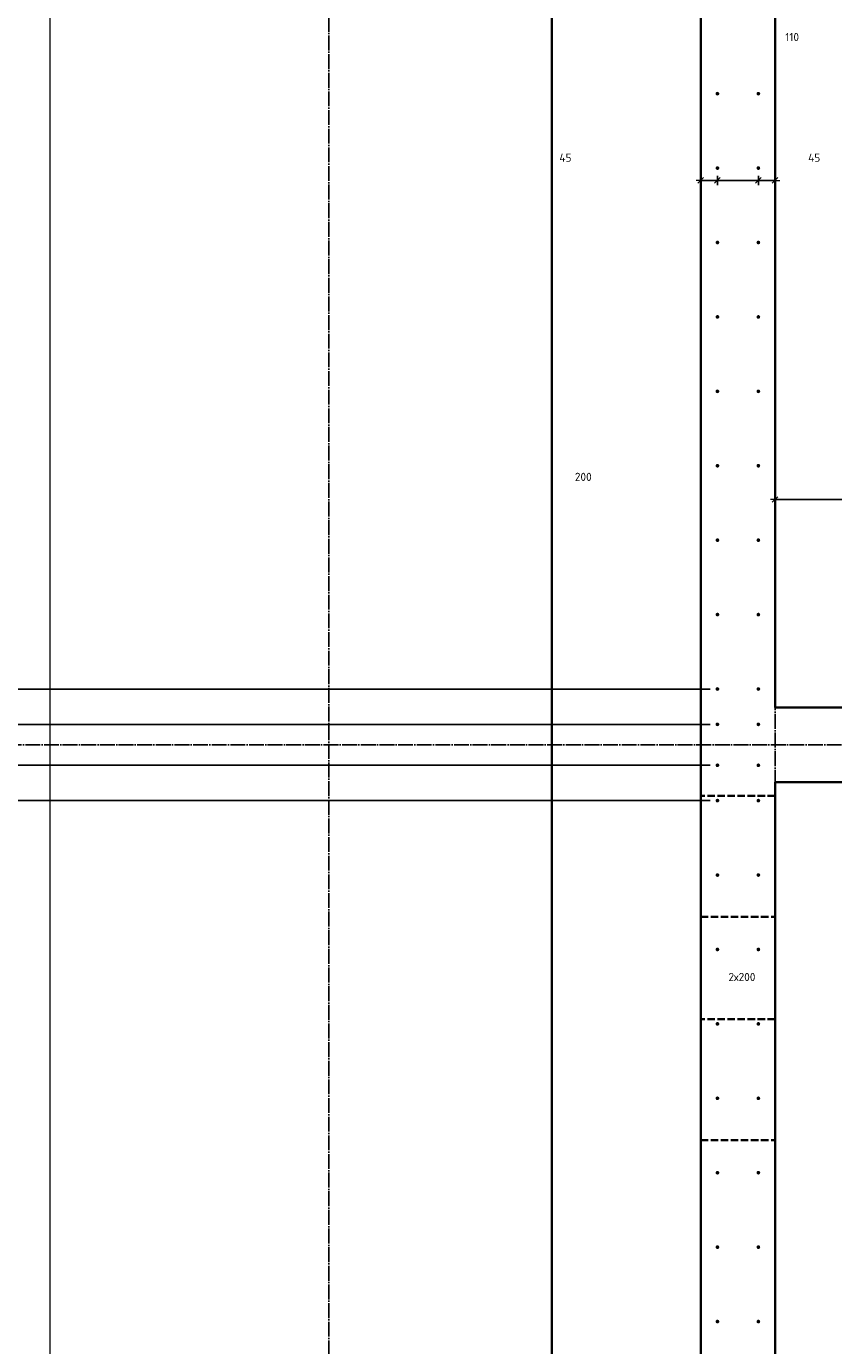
# Model space of a CAD drawing. Header units: millimetres. Extents: x -3170 to 89801, y -74170 to 82422.
# Tile 39 of 105: x 59187 to 61357, y 25645 to 29191. Entities that reach past the tile are written whole.
import ezdxf

# ---------------------------------------------------------------- set-up
doc = ezdxf.new("R2010")
doc.units = ezdxf.units.MM
doc.header["$PDMODE"] = 65
for name, pattern in [('______11', [50, 40, -5, 0, -5]), ('______2', [27, 20, -7]), ('______3', [50, 40, -10]), ('______5', [110, 80, -10, 10, -10])]:
    doc.linetypes.add(name, pattern=pattern)
for name, color, linetype, lineweight in [('Standard', 7, 'Continuous', 25), ('Арм.стержн. Выпуски', 180, 'Continuous', 35), ('Балка_ общее', 7, '______3', 13), ('Размерная линия_ общее', 7, 'Continuous', 13)]:
    doc.layers.add(name, color=color, linetype=linetype, lineweight=lineweight)
doc.layers.add('Осевая линия_ общее', color=7, linetype='______5', lineweight=13, true_color=0xa0a0a0)
doc.styles.add('ISOCPEUR', font='ISOCPEUR')
doc.dimstyles.new('DIMSTYLE_3', dxfattribs={"dimtxt": 22, "dimasz": 25, "dimexe": 0, "dimexo": 0, "dimgap": 11, "dimtad": 2, "dimdec": 0, "dimrnd": 5, "dimzin": 12, "dimdsep": 46, "dimtxsty": 'ISOCPEUR', "dimblk1": 'ALL_ML_STRICH', "dimblk2": 'ALL_ML_STRICH', "dimsah": 1, "dimcen": 0, "dimclrd": 7, "dimclre": 256, "dimclrt": 7, "dimadec": 0, "dimazin": 0, "dimtfac": 1, "dimtdec": 0, "dimtix": 1, "dimtmove": 2, "dimatfit": 3, "dimfxl": 0, "dimtzin": 0, "dimlwd": 0, "dimlwe": -3, "dimarcsym": 0})
doc.dimstyles.new('DIMSTYLE_7', dxfattribs={"dimtxt": 22, "dimasz": 25, "dimexe": 0, "dimexo": 0, "dimgap": 11, "dimtad": 0, "dimdec": 0, "dimrnd": 5, "dimzin": 12, "dimdsep": 46, "dimtxsty": 'ISOCPEUR', "dimblk1": 'ALL_ML_STRICH', "dimblk2": 'ALL_ML_STRICH', "dimsah": 1, "dimcen": 0, "dimclrd": 7, "dimclre": 256, "dimclrt": 7, "dimadec": 0, "dimazin": 0, "dimtfac": 1, "dimtdec": 0, "dimtix": 1, "dimtmove": 2, "dimatfit": 3, "dimfxl": 0, "dimtzin": 0, "dimlwd": 0, "dimlwe": -3, "dimarcsym": 0})
doc.dimstyles.new('DIMSTYLE_9', dxfattribs={"dimtxt": 22, "dimasz": 25, "dimexe": 0, "dimexo": 0, "dimgap": 11, "dimtad": 2, "dimdec": 0, "dimrnd": 5, "dimzin": 12, "dimdsep": 46, "dimtxsty": 'ISOCPEUR', "dimblk1": 'ALL_ML_STRICH', "dimblk2": 'ALL_ML_STRICH', "dimsah": 1, "dimcen": 0, "dimclrd": 7, "dimclre": 256, "dimclrt": 7, "dimadec": 0, "dimazin": 0, "dimtfac": 1, "dimtdec": 0, "dimtix": 1, "dimtmove": 2, "dimatfit": 3, "dimfxl": 0, "dimtvp": 1.2, "dimtzin": 0, "dimlwd": 0, "dimlwe": -3, "dimarcsym": 0})

# ---------------------------------------------------------------- blocks, each defined once
blk = doc.blocks.new('СЛОЖНЫЙ_ОБЪЕКТ_6')
at = {"layer": 'Осевая линия_ общее', "color": 253, "linetype": '______11', "lineweight": -3, "true_color": 0xa0a0a0, "transparency": 33554687}
for p, q in [((60000, 15950), (60000, 40010)), ((61200, 15830), (61200, 40010)), ((56930, 27260), (76830, 27260))]:
    blk.add_line(p, q, dxfattribs=at)
blk = doc.blocks.new('ALL_ML_STRICH')
at = {"color": 0, "linetype": 'ByBlock', "lineweight": -2}
for p, q in [((-1, 0), (0.5, 0)), ((-0.3, -0.3), (0.3, 0.3)), ((0, -0.5), (0, 0.5))]:
    blk.add_line(p, q, dxfattribs=at)
blk = doc.blocks.new('*D351')
at = {"layer": 'DEFPOINTS', "color": 7, "linetype": 'Continuous', "lineweight": 13, "transparency": 33554687}
for p in [(61045, 27110), (58219.7, 24110), (61045, 24110)]:
    blk.add_point(p, dxfattribs=at)
at = {"layer": 'Размерная линия_ общее', "color": 253, "linetype": 'Continuous', "lineweight": -2, "true_color": 0xa0a0a0, "transparency": 33554687}
for p, q in [((61025, 27110), (58219.7, 27110)), ((61025, 24110), (58219.7, 24110))]:
    blk.add_line(p, q, dxfattribs=at)
at = {"layer": 'Размерная линия_ общее', "color": 7, "linetype": 'Continuous', "lineweight": -2, "transparency": 33554687}
blk.add_line((58219.7, 24110), (58219.7, 27110), dxfattribs=at)
at = {"layer": 'Размерная линия_ общее', "color": 7, "linetype": 'Continuous', "lineweight": 13, "transparency": 33554687, "xscale": 25, "yscale": 25, "zscale": 25}
for p, rotation in [((58219.7, 27110), 90), ((58219.7, 24110), 270)]:
    blk.add_blockref('ALL_ML_STRICH', p, dxfattribs=dict(at, rotation=rotation))
at = {"layer": 'Размерная линия_ общее', "color": 7, "linetype": 'Continuous', "lineweight": 13, "transparency": 33554687, "insert": (58147.7, 25528.6), "char_height": 22, "width": 1.1, "attachment_point": 1, "rotation": 90, "line_spacing_factor": 0.60241, "style": 'ISOCPEUR'}
blk.add_mtext('15х200=3000', dxfattribs=at)
blk = doc.blocks.new('*D352')
at = {"layer": 'DEFPOINTS', "color": 7, "linetype": 'Continuous', "lineweight": 13, "transparency": 33554687}
for p in [(61045, 27205), (58219.7, 27110), (61045, 27110)]:
    blk.add_point(p, dxfattribs=at)
at = {"layer": 'Размерная линия_ общее', "color": 253, "linetype": 'Continuous', "lineweight": -2, "true_color": 0xa0a0a0, "transparency": 33554687}
for p, q in [((61025, 27205), (58219.7, 27205)), ((61025, 27110), (58219.7, 27110))]:
    blk.add_line(p, q, dxfattribs=at)
at = {"layer": 'Размерная линия_ общее', "color": 7, "linetype": 'Continuous', "lineweight": -2, "transparency": 33554687}
blk.add_line((58219.7, 27110), (58219.7, 27205), dxfattribs=at)
at = {"layer": 'Размерная линия_ общее', "color": 7, "linetype": 'Continuous', "lineweight": 13, "transparency": 33554687, "xscale": 25, "yscale": 25, "zscale": 25}
for p, rotation in [((58219.7, 27205), 90), ((58219.7, 27110), 270)]:
    blk.add_blockref('ALL_ML_STRICH', p, dxfattribs=dict(at, rotation=rotation))
at = {"layer": 'Размерная линия_ общее', "color": 7, "linetype": 'Continuous', "lineweight": 13, "transparency": 33554687, "insert": (58552.9, 26788.3), "char_height": 22, "width": 44, "attachment_point": 5, "rotation": 90, "style": 'ISOCPEUR'}
blk.add_mtext('\\A1;{95}', dxfattribs=at)
blk = doc.blocks.new('*D353')
at = {"layer": 'DEFPOINTS', "color": 7, "linetype": 'Continuous', "lineweight": 13, "transparency": 33554687}
for p in [(61045, 27315), (58219.7, 27205), (61045, 27205)]:
    blk.add_point(p, dxfattribs=at)
at = {"layer": 'Размерная линия_ общее', "color": 253, "linetype": 'Continuous', "lineweight": -2, "true_color": 0xa0a0a0, "transparency": 33554687}
for p, q in [((61025, 27315), (58219.7, 27315)), ((61025, 27205), (58219.7, 27205))]:
    blk.add_line(p, q, dxfattribs=at)
at = {"layer": 'Размерная линия_ общее', "color": 7, "linetype": 'Continuous', "lineweight": -2, "transparency": 33554687}
blk.add_line((58219.7, 27205), (58219.7, 27315), dxfattribs=at)
at = {"layer": 'Размерная линия_ общее', "color": 7, "linetype": 'Continuous', "lineweight": 13, "transparency": 33554687, "xscale": 25, "yscale": 25, "zscale": 25}
for p, rotation in [((58219.7, 27315), 90), ((58219.7, 27205), 270)]:
    blk.add_blockref('ALL_ML_STRICH', p, dxfattribs=dict(at, rotation=rotation))
at = {"layer": 'Размерная линия_ общее', "color": 7, "linetype": 'Continuous', "lineweight": 13, "transparency": 33554687, "insert": (57895.1, 27367.1), "char_height": 22, "width": 66, "attachment_point": 5, "rotation": 90, "style": 'ISOCPEUR'}
blk.add_mtext('\\A1;{110}', dxfattribs=at)
blk = doc.blocks.new('*D354')
at = {"layer": 'DEFPOINTS', "color": 7, "linetype": 'Continuous', "lineweight": 13, "transparency": 33554687}
for p in [(61045, 27410), (58219.7, 27315), (61045, 27315)]:
    blk.add_point(p, dxfattribs=at)
at = {"layer": 'Размерная линия_ общее', "color": 253, "linetype": 'Continuous', "lineweight": -2, "true_color": 0xa0a0a0, "transparency": 33554687}
for p, q in [((61025, 27410), (58219.7, 27410)), ((61025, 27315), (58219.7, 27315))]:
    blk.add_line(p, q, dxfattribs=at)
at = {"layer": 'Размерная линия_ общее', "color": 7, "linetype": 'Continuous', "lineweight": -2, "transparency": 33554687}
blk.add_line((58219.7, 27315), (58219.7, 27410), dxfattribs=at)
at = {"layer": 'Размерная линия_ общее', "color": 7, "linetype": 'Continuous', "lineweight": 13, "transparency": 33554687, "xscale": 25, "yscale": 25, "zscale": 25}
for p, rotation in [((58219.7, 27410), 90), ((58219.7, 27315), 270)]:
    blk.add_blockref('ALL_ML_STRICH', p, dxfattribs=dict(at, rotation=rotation))
at = {"layer": 'Размерная линия_ общее', "color": 7, "linetype": 'Continuous', "lineweight": 13, "transparency": 33554687, "insert": (58550.3, 27541.8), "char_height": 22, "width": 44, "attachment_point": 5, "rotation": 90, "style": 'ISOCPEUR'}
blk.add_mtext('\\A1;{95}', dxfattribs=at)
blk = doc.blocks.new('*D355')
at = {"layer": 'DEFPOINTS', "color": 7, "linetype": 'Continuous', "lineweight": 13, "transparency": 33554687}
for p in [(61045, 30410), (58219.7, 27410), (61045, 27410)]:
    blk.add_point(p, dxfattribs=at)
at = {"layer": 'Размерная линия_ общее', "color": 253, "linetype": 'Continuous', "lineweight": -2, "true_color": 0xa0a0a0, "transparency": 33554687}
for p, q in [((61025, 30410), (58219.7, 30410)), ((61025, 27410), (58219.7, 27410))]:
    blk.add_line(p, q, dxfattribs=at)
at = {"layer": 'Размерная линия_ общее', "color": 7, "linetype": 'Continuous', "lineweight": -2, "transparency": 33554687}
blk.add_line((58219.7, 27410), (58219.7, 30410), dxfattribs=at)
at = {"layer": 'Размерная линия_ общее', "color": 7, "linetype": 'Continuous', "lineweight": 13, "transparency": 33554687, "xscale": 25, "yscale": 25, "zscale": 25}
for p, rotation in [((58219.7, 30410), 90), ((58219.7, 27410), 270)]:
    blk.add_blockref('ALL_ML_STRICH', p, dxfattribs=dict(at, rotation=rotation))
at = {"layer": 'Размерная линия_ общее', "color": 7, "linetype": 'Continuous', "lineweight": 13, "transparency": 33554687, "insert": (58147.7, 28828.6), "char_height": 22, "width": 1.1, "attachment_point": 1, "rotation": 90, "line_spacing_factor": 0.60241, "style": 'ISOCPEUR'}
blk.add_mtext('15х200=3000', dxfattribs=at)
blk = doc.blocks.new('*D361')
at = {"layer": 'DEFPOINTS', "color": 7, "linetype": 'Continuous', "lineweight": 13, "transparency": 33554687}
for p in [(61200, 27919.3), (61200, 27860.4), (61400, 27315)]:
    blk.add_point(p, dxfattribs=at)
at = {"layer": 'Размерная линия_ общее', "color": 253, "linetype": 'Continuous', "lineweight": -2, "true_color": 0xa0a0a0, "transparency": 33554687}
for p, q in [((61200, 27919.3), (61200, 27919.3)), ((61400, 27415), (61400, 27919.3))]:
    blk.add_line(p, q, dxfattribs=at)
at = {"layer": 'Размерная линия_ общее', "color": 7, "linetype": 'Continuous', "lineweight": -2, "transparency": 33554687}
blk.add_line((61200, 27919.3), (61400, 27919.3), dxfattribs=at)
at = {"layer": 'Размерная линия_ общее', "color": 7, "linetype": 'Continuous', "lineweight": 13, "transparency": 33554687, "xscale": 25, "yscale": 25, "zscale": 25, "rotation": 180}
blk.add_blockref('ALL_ML_STRICH', (61200, 27919.3), dxfattribs=at)
at = {"layer": 'Размерная линия_ общее', "color": 7, "linetype": 'Continuous', "lineweight": 13, "transparency": 33554687, "xscale": 25, "yscale": 25, "zscale": 25}
blk.add_blockref('ALL_ML_STRICH', (61400, 27919.3), dxfattribs=at)
at = {"layer": 'Размерная линия_ общее', "color": 7, "linetype": 'Continuous', "lineweight": 13, "transparency": 33554687, "insert": (60684.3, 27980.2), "char_height": 22, "width": 66, "attachment_point": 5, "style": 'ISOCPEUR'}
blk.add_mtext('\\A1;{200}', dxfattribs=at)
blk = doc.blocks.new('*D372')
at = {"layer": 'DEFPOINTS', "color": 7, "linetype": 'Continuous', "lineweight": 13, "transparency": 33554687}
for p in [(61045, 28834.9), (61000, 28787.4), (61000, 28777)]:
    blk.add_point(p, dxfattribs=at)
at = {"layer": 'Размерная линия_ общее', "color": 253, "linetype": 'Continuous', "lineweight": -2, "true_color": 0xa0a0a0, "transparency": 33554687}
for p, q in [((61000, 28777), (61000, 28777)), ((61045, 28777), (61045, 28777))]:
    blk.add_line(p, q, dxfattribs=at)
at = {"layer": 'Размерная линия_ общее', "color": 7, "linetype": 'Continuous', "lineweight": -2, "transparency": 33554687}
blk.add_line((61000, 28777), (61045, 28777), dxfattribs=at)
at = {"layer": 'Размерная линия_ общее', "color": 7, "linetype": 'Continuous', "lineweight": 13, "transparency": 33554687, "xscale": 25, "yscale": 25, "zscale": 25, "rotation": 180}
blk.add_blockref('ALL_ML_STRICH', (61000, 28777), dxfattribs=at)
at = {"layer": 'Размерная линия_ общее', "color": 7, "linetype": 'Continuous', "lineweight": 13, "transparency": 33554687, "xscale": 25, "yscale": 25, "zscale": 25}
blk.add_blockref('ALL_ML_STRICH', (61045, 28777), dxfattribs=at)
at = {"layer": 'Размерная линия_ общее', "color": 7, "linetype": 'Continuous', "lineweight": 13, "transparency": 33554687, "insert": (60636.4, 28837.9), "char_height": 22, "width": 44, "attachment_point": 5, "style": 'ISOCPEUR'}
blk.add_mtext('\\A1;{45}', dxfattribs=at)
blk = doc.blocks.new('*D373')
at = {"layer": 'DEFPOINTS', "color": 7, "linetype": 'Continuous', "lineweight": 13, "transparency": 33554687}
for p in [(61045, 28834.9), (61155, 28834.9), (61045, 28777)]:
    blk.add_point(p, dxfattribs=at)
at = {"layer": 'Размерная линия_ общее', "color": 253, "linetype": 'Continuous', "lineweight": -2, "true_color": 0xa0a0a0, "transparency": 33554687}
for p, q in [((61045, 28777), (61045, 28777)), ((61155, 28777), (61155, 28777))]:
    blk.add_line(p, q, dxfattribs=at)
at = {"layer": 'Размерная линия_ общее', "color": 7, "linetype": 'Continuous', "lineweight": -2, "transparency": 33554687}
blk.add_line((61045, 28777), (61155, 28777), dxfattribs=at)
at = {"layer": 'Размерная линия_ общее', "color": 7, "linetype": 'Continuous', "lineweight": 13, "transparency": 33554687, "xscale": 25, "yscale": 25, "zscale": 25, "rotation": 180}
blk.add_blockref('ALL_ML_STRICH', (61045, 28777), dxfattribs=at)
at = {"layer": 'Размерная линия_ общее', "color": 7, "linetype": 'Continuous', "lineweight": 13, "transparency": 33554687, "xscale": 25, "yscale": 25, "zscale": 25}
blk.add_blockref('ALL_ML_STRICH', (61155, 28777), dxfattribs=at)
at = {"layer": 'Размерная линия_ общее', "color": 7, "linetype": 'Continuous', "lineweight": 13, "transparency": 33554687, "insert": (61245.8, 29162.2), "char_height": 22, "width": 66, "attachment_point": 5, "style": 'ISOCPEUR'}
blk.add_mtext('\\A1;{110}', dxfattribs=at)
blk = doc.blocks.new('*D374')
at = {"layer": 'DEFPOINTS', "color": 7, "linetype": 'Continuous', "lineweight": 13, "transparency": 33554687}
for p in [(61155, 28834.9), (61200, 28828), (61155, 28777)]:
    blk.add_point(p, dxfattribs=at)
at = {"layer": 'Размерная линия_ общее', "color": 253, "linetype": 'Continuous', "lineweight": -2, "true_color": 0xa0a0a0, "transparency": 33554687}
for p, q in [((61155, 28777), (61155, 28777)), ((61200, 28777), (61200, 28777))]:
    blk.add_line(p, q, dxfattribs=at)
at = {"layer": 'Размерная линия_ общее', "color": 7, "linetype": 'Continuous', "lineweight": -2, "transparency": 33554687}
blk.add_line((61155, 28777), (61200, 28777), dxfattribs=at)
at = {"layer": 'Размерная линия_ общее', "color": 7, "linetype": 'Continuous', "lineweight": 13, "transparency": 33554687, "xscale": 25, "yscale": 25, "zscale": 25, "rotation": 180}
blk.add_blockref('ALL_ML_STRICH', (61155, 28777), dxfattribs=at)
at = {"layer": 'Размерная линия_ общее', "color": 7, "linetype": 'Continuous', "lineweight": 13, "transparency": 33554687, "xscale": 25, "yscale": 25, "zscale": 25}
blk.add_blockref('ALL_ML_STRICH', (61200, 28777), dxfattribs=at)
at = {"layer": 'Размерная линия_ общее', "color": 7, "linetype": 'Continuous', "lineweight": 13, "transparency": 33554687, "insert": (61305.2, 28837.9), "char_height": 22, "width": 44, "attachment_point": 5, "style": 'ISOCPEUR'}
blk.add_mtext('\\A1;{45}', dxfattribs=at)
blk = doc.blocks.new('*D422')
at = {"layer": 'DEFPOINTS', "color": 7, "linetype": 'Continuous', "lineweight": 13, "transparency": 33554687}
for p in [(61900, 26993.6), (62300, 27012.9), (61900, 26573.7)]:
    blk.add_point(p, dxfattribs=at)
at = {"layer": 'Размерная линия_ общее', "color": 253, "linetype": 'Continuous', "lineweight": -2, "true_color": 0xa0a0a0, "transparency": 33554687}
for p, q in [((62300, 26912.9), (62300, 26573.7)), ((61900, 26893.6), (61900, 26573.7))]:
    blk.add_line(p, q, dxfattribs=at)
at = {"layer": 'Размерная линия_ общее', "color": 7, "linetype": 'Continuous', "lineweight": -2, "transparency": 33554687}
blk.add_line((61900, 26573.7), (62300, 26573.7), dxfattribs=at)
at = {"layer": 'Размерная линия_ общее', "color": 7, "linetype": 'Continuous', "lineweight": 13, "transparency": 33554687, "xscale": 25, "yscale": 25, "zscale": 25, "rotation": 180}
blk.add_blockref('ALL_ML_STRICH', (61900, 26573.7), dxfattribs=at)
at = {"layer": 'Размерная линия_ общее', "color": 7, "linetype": 'Continuous', "lineweight": 13, "transparency": 33554687, "xscale": 25, "yscale": 25, "zscale": 25}
blk.add_blockref('ALL_ML_STRICH', (62300, 26573.7), dxfattribs=at)
at = {"layer": 'Размерная линия_ общее', "color": 7, "linetype": 'Continuous', "lineweight": 13, "transparency": 33554687, "insert": (61074.6, 26647), "char_height": 22, "width": 1.1, "attachment_point": 1, "line_spacing_factor": 0.60241, "style": 'ISOCPEUR'}
blk.add_mtext('2х200', dxfattribs=at)

msp = doc.modelspace()

# ---------------------------------------------------------------- hatches: boundary and pattern name
at = {"layer": 'Арм.стержн. Выпуски', "linetype": 'Continuous', "lineweight": 35, "transparency": 33554687}
for points in [[(61050, 29010), (61049.6, 29011.9), (61048.5, 29013.5), (61046.9, 29014.6), (61045, 29015), (61043.1, 29014.6), (61041.5, 29013.5), (61040.4, 29011.9), (61040, 29010), (61040.4, 29008.1), (61041.5, 29006.5), (61043.1, 29005.4), (61045, 29005), (61046.9, 29005.4), (61048.5, 29006.5), (61049.6, 29008.1)], [(61160, 29010), (61159.6, 29011.9), (61158.5, 29013.5), (61156.9, 29014.6), (61155, 29015), (61153.1, 29014.6), (61151.5, 29013.5), (61150.4, 29011.9), (61150, 29010), (61150.4, 29008.1), (61151.5, 29006.5), (61153.1, 29005.4), (61155, 29005), (61156.9, 29005.4), (61158.5, 29006.5), (61159.6, 29008.1)], [(61050, 28810), (61049.6, 28811.9), (61048.5, 28813.5), (61046.9, 28814.6), (61045, 28815), (61043.1, 28814.6), (61041.5, 28813.5), (61040.4, 28811.9), (61040, 28810), (61040.4, 28808.1), (61041.5, 28806.5), (61043.1, 28805.4), (61045, 28805), (61046.9, 28805.4), (61048.5, 28806.5), (61049.6, 28808.1)], [(61160, 28810), (61159.6, 28811.9), (61158.5, 28813.5), (61156.9, 28814.6), (61155, 28815), (61153.1, 28814.6), (61151.5, 28813.5), (61150.4, 28811.9), (61150, 28810), (61150.4, 28808.1), (61151.5, 28806.5), (61153.1, 28805.4), (61155, 28805), (61156.9, 28805.4), (61158.5, 28806.5), (61159.6, 28808.1)], [(61050, 28610), (61049.6, 28611.9), (61048.5, 28613.5), (61046.9, 28614.6), (61045, 28615), (61043.1, 28614.6), (61041.5, 28613.5), (61040.4, 28611.9), (61040, 28610), (61040.4, 28608.1), (61041.5, 28606.5), (61043.1, 28605.4), (61045, 28605), (61046.9, 28605.4), (61048.5, 28606.5), (61049.6, 28608.1)], [(61160, 28610), (61159.6, 28611.9), (61158.5, 28613.5), (61156.9, 28614.6), (61155, 28615), (61153.1, 28614.6), (61151.5, 28613.5), (61150.4, 28611.9), (61150, 28610), (61150.4, 28608.1), (61151.5, 28606.5), (61153.1, 28605.4), (61155, 28605), (61156.9, 28605.4), (61158.5, 28606.5), (61159.6, 28608.1)], [(61050, 28410), (61049.6, 28411.9), (61048.5, 28413.5), (61046.9, 28414.6), (61045, 28415), (61043.1, 28414.6), (61041.5, 28413.5), (61040.4, 28411.9), (61040, 28410), (61040.4, 28408.1), (61041.5, 28406.5), (61043.1, 28405.4), (61045, 28405), (61046.9, 28405.4), (61048.5, 28406.5), (61049.6, 28408.1)], [(61160, 28410), (61159.6, 28411.9), (61158.5, 28413.5), (61156.9, 28414.6), (61155, 28415), (61153.1, 28414.6), (61151.5, 28413.5), (61150.4, 28411.9), (61150, 28410), (61150.4, 28408.1), (61151.5, 28406.5), (61153.1, 28405.4), (61155, 28405), (61156.9, 28405.4), (61158.5, 28406.5), (61159.6, 28408.1)], [(61050, 28210), (61049.6, 28211.9), (61048.5, 28213.5), (61046.9, 28214.6), (61045, 28215), (61043.1, 28214.6), (61041.5, 28213.5), (61040.4, 28211.9), (61040, 28210), (61040.4, 28208.1), (61041.5, 28206.5), (61043.1, 28205.4), (61045, 28205), (61046.9, 28205.4), (61048.5, 28206.5), (61049.6, 28208.1)], [(61160, 28210), (61159.6, 28211.9), (61158.5, 28213.5), (61156.9, 28214.6), (61155, 28215), (61153.1, 28214.6), (61151.5, 28213.5), (61150.4, 28211.9), (61150, 28210), (61150.4, 28208.1), (61151.5, 28206.5), (61153.1, 28205.4), (61155, 28205), (61156.9, 28205.4), (61158.5, 28206.5), (61159.6, 28208.1)], [(61050, 28010), (61049.6, 28011.9), (61048.5, 28013.5), (61046.9, 28014.6), (61045, 28015), (61043.1, 28014.6), (61041.5, 28013.5), (61040.4, 28011.9), (61040, 28010), (61040.4, 28008.1), (61041.5, 28006.5), (61043.1, 28005.4), (61045, 28005), (61046.9, 28005.4), (61048.5, 28006.5), (61049.6, 28008.1)], [(61160, 28010), (61159.6, 28011.9), (61158.5, 28013.5), (61156.9, 28014.6), (61155, 28015), (61153.1, 28014.6), (61151.5, 28013.5), (61150.4, 28011.9), (61150, 28010), (61150.4, 28008.1), (61151.5, 28006.5), (61153.1, 28005.4), (61155, 28005), (61156.9, 28005.4), (61158.5, 28006.5), (61159.6, 28008.1)], [(61050, 27810), (61049.6, 27811.9), (61048.5, 27813.5), (61046.9, 27814.6), (61045, 27815), (61043.1, 27814.6), (61041.5, 27813.5), (61040.4, 27811.9), (61040, 27810), (61040.4, 27808.1), (61041.5, 27806.5), (61043.1, 27805.4), (61045, 27805), (61046.9, 27805.4), (61048.5, 27806.5), (61049.6, 27808.1)], [(61160, 27810), (61159.6, 27811.9), (61158.5, 27813.5), (61156.9, 27814.6), (61155, 27815), (61153.1, 27814.6), (61151.5, 27813.5), (61150.4, 27811.9), (61150, 27810), (61150.4, 27808.1), (61151.5, 27806.5), (61153.1, 27805.4), (61155, 27805), (61156.9, 27805.4), (61158.5, 27806.5), (61159.6, 27808.1)], [(61050, 27610), (61049.6, 27611.9), (61048.5, 27613.5), (61046.9, 27614.6), (61045, 27615), (61043.1, 27614.6), (61041.5, 27613.5), (61040.4, 27611.9), (61040, 27610), (61040.4, 27608.1), (61041.5, 27606.5), (61043.1, 27605.4), (61045, 27605), (61046.9, 27605.4), (61048.5, 27606.5), (61049.6, 27608.1)], [(61160, 27610), (61159.6, 27611.9), (61158.5, 27613.5), (61156.9, 27614.6), (61155, 27615), (61153.1, 27614.6), (61151.5, 27613.5), (61150.4, 27611.9), (61150, 27610), (61150.4, 27608.1), (61151.5, 27606.5), (61153.1, 27605.4), (61155, 27605), (61156.9, 27605.4), (61158.5, 27606.5), (61159.6, 27608.1)], [(61050, 27410), (61049.6, 27411.9), (61048.5, 27413.5), (61046.9, 27414.6), (61045, 27415), (61043.1, 27414.6), (61041.5, 27413.5), (61040.4, 27411.9), (61040, 27410), (61040.4, 27408.1), (61041.5, 27406.5), (61043.1, 27405.4), (61045, 27405), (61046.9, 27405.4), (61048.5, 27406.5), (61049.6, 27408.1)], [(61160, 27410), (61159.6, 27411.9), (61158.5, 27413.5), (61156.9, 27414.6), (61155, 27415), (61153.1, 27414.6), (61151.5, 27413.5), (61150.4, 27411.9), (61150, 27410), (61150.4, 27408.1), (61151.5, 27406.5), (61153.1, 27405.4), (61155, 27405), (61156.9, 27405.4), (61158.5, 27406.5), (61159.6, 27408.1)], [(61050, 27315), (61049.6, 27316.9), (61048.5, 27318.5), (61046.9, 27319.6), (61045, 27320), (61043.1, 27319.6), (61041.5, 27318.5), (61040.4, 27316.9), (61040, 27315), (61040.4, 27313.1), (61041.5, 27311.5), (61043.1, 27310.4), (61045, 27310), (61046.9, 27310.4), (61048.5, 27311.5), (61049.6, 27313.1)], [(61160, 27315), (61159.6, 27316.9), (61158.5, 27318.5), (61156.9, 27319.6), (61155, 27320), (61153.1, 27319.6), (61151.5, 27318.5), (61150.4, 27316.9), (61150, 27315), (61150.4, 27313.1), (61151.5, 27311.5), (61153.1, 27310.4), (61155, 27310), (61156.9, 27310.4), (61158.5, 27311.5), (61159.6, 27313.1)], [(61050, 27205), (61049.6, 27206.9), (61048.5, 27208.5), (61046.9, 27209.6), (61045, 27210), (61043.1, 27209.6), (61041.5, 27208.5), (61040.4, 27206.9), (61040, 27205), (61040.4, 27203.1), (61041.5, 27201.5), (61043.1, 27200.4), (61045, 27200), (61046.9, 27200.4), (61048.5, 27201.5), (61049.6, 27203.1)], [(61160, 27205), (61159.6, 27206.9), (61158.5, 27208.5), (61156.9, 27209.6), (61155, 27210), (61153.1, 27209.6), (61151.5, 27208.5), (61150.4, 27206.9), (61150, 27205), (61150.4, 27203.1), (61151.5, 27201.5), (61153.1, 27200.4), (61155, 27200), (61156.9, 27200.4), (61158.5, 27201.5), (61159.6, 27203.1)], [(61050, 27110), (61049.6, 27111.9), (61048.5, 27113.5), (61046.9, 27114.6), (61045, 27115), (61043.1, 27114.6), (61041.5, 27113.5), (61040.4, 27111.9), (61040, 27110), (61040.4, 27108.1), (61041.5, 27106.5), (61043.1, 27105.4), (61045, 27105), (61046.9, 27105.4), (61048.5, 27106.5), (61049.6, 27108.1)], [(61160, 27110), (61159.6, 27111.9), (61158.5, 27113.5), (61156.9, 27114.6), (61155, 27115), (61153.1, 27114.6), (61151.5, 27113.5), (61150.4, 27111.9), (61150, 27110), (61150.4, 27108.1), (61151.5, 27106.5), (61153.1, 27105.4), (61155, 27105), (61156.9, 27105.4), (61158.5, 27106.5), (61159.6, 27108.1)], [(61050, 26910), (61049.6, 26911.9), (61048.5, 26913.5), (61046.9, 26914.6), (61045, 26915), (61043.1, 26914.6), (61041.5, 26913.5), (61040.4, 26911.9), (61040, 26910), (61040.4, 26908.1), (61041.5, 26906.5), (61043.1, 26905.4), (61045, 26905), (61046.9, 26905.4), (61048.5, 26906.5), (61049.6, 26908.1)], [(61160, 26910), (61159.6, 26911.9), (61158.5, 26913.5), (61156.9, 26914.6), (61155, 26915), (61153.1, 26914.6), (61151.5, 26913.5), (61150.4, 26911.9), (61150, 26910), (61150.4, 26908.1), (61151.5, 26906.5), (61153.1, 26905.4), (61155, 26905), (61156.9, 26905.4), (61158.5, 26906.5), (61159.6, 26908.1)], [(61050, 26710), (61049.6, 26711.9), (61048.5, 26713.5), (61046.9, 26714.6), (61045, 26715), (61043.1, 26714.6), (61041.5, 26713.5), (61040.4, 26711.9), (61040, 26710), (61040.4, 26708.1), (61041.5, 26706.5), (61043.1, 26705.4), (61045, 26705), (61046.9, 26705.4), (61048.5, 26706.5), (61049.6, 26708.1)], [(61160, 26710), (61159.6, 26711.9), (61158.5, 26713.5), (61156.9, 26714.6), (61155, 26715), (61153.1, 26714.6), (61151.5, 26713.5), (61150.4, 26711.9), (61150, 26710), (61150.4, 26708.1), (61151.5, 26706.5), (61153.1, 26705.4), (61155, 26705), (61156.9, 26705.4), (61158.5, 26706.5), (61159.6, 26708.1)], [(61050, 26510), (61049.6, 26511.9), (61048.5, 26513.5), (61046.9, 26514.6), (61045, 26515), (61043.1, 26514.6), (61041.5, 26513.5), (61040.4, 26511.9), (61040, 26510), (61040.4, 26508.1), (61041.5, 26506.5), (61043.1, 26505.4), (61045, 26505), (61046.9, 26505.4), (61048.5, 26506.5), (61049.6, 26508.1)], [(61160, 26510), (61159.6, 26511.9), (61158.5, 26513.5), (61156.9, 26514.6), (61155, 26515), (61153.1, 26514.6), (61151.5, 26513.5), (61150.4, 26511.9), (61150, 26510), (61150.4, 26508.1), (61151.5, 26506.5), (61153.1, 26505.4), (61155, 26505), (61156.9, 26505.4), (61158.5, 26506.5), (61159.6, 26508.1)], [(61050, 26310), (61049.6, 26311.9), (61048.5, 26313.5), (61046.9, 26314.6), (61045, 26315), (61043.1, 26314.6), (61041.5, 26313.5), (61040.4, 26311.9), (61040, 26310), (61040.4, 26308.1), (61041.5, 26306.5), (61043.1, 26305.4), (61045, 26305), (61046.9, 26305.4), (61048.5, 26306.5), (61049.6, 26308.1)], [(61160, 26310), (61159.6, 26311.9), (61158.5, 26313.5), (61156.9, 26314.6), (61155, 26315), (61153.1, 26314.6), (61151.5, 26313.5), (61150.4, 26311.9), (61150, 26310), (61150.4, 26308.1), (61151.5, 26306.5), (61153.1, 26305.4), (61155, 26305), (61156.9, 26305.4), (61158.5, 26306.5), (61159.6, 26308.1)], [(61050, 26110), (61049.6, 26111.9), (61048.5, 26113.5), (61046.9, 26114.6), (61045, 26115), (61043.1, 26114.6), (61041.5, 26113.5), (61040.4, 26111.9), (61040, 26110), (61040.4, 26108.1), (61041.5, 26106.5), (61043.1, 26105.4), (61045, 26105), (61046.9, 26105.4), (61048.5, 26106.5), (61049.6, 26108.1)], [(61160, 26110), (61159.6, 26111.9), (61158.5, 26113.5), (61156.9, 26114.6), (61155, 26115), (61153.1, 26114.6), (61151.5, 26113.5), (61150.4, 26111.9), (61150, 26110), (61150.4, 26108.1), (61151.5, 26106.5), (61153.1, 26105.4), (61155, 26105), (61156.9, 26105.4), (61158.5, 26106.5), (61159.6, 26108.1)], [(61050, 25910), (61049.6, 25911.9), (61048.5, 25913.5), (61046.9, 25914.6), (61045, 25915), (61043.1, 25914.6), (61041.5, 25913.5), (61040.4, 25911.9), (61040, 25910), (61040.4, 25908.1), (61041.5, 25906.5), (61043.1, 25905.4), (61045, 25905), (61046.9, 25905.4), (61048.5, 25906.5), (61049.6, 25908.1)], [(61160, 25910), (61159.6, 25911.9), (61158.5, 25913.5), (61156.9, 25914.6), (61155, 25915), (61153.1, 25914.6), (61151.5, 25913.5), (61150.4, 25911.9), (61150, 25910), (61150.4, 25908.1), (61151.5, 25906.5), (61153.1, 25905.4), (61155, 25905), (61156.9, 25905.4), (61158.5, 25906.5), (61159.6, 25908.1)], [(61050, 25710), (61049.6, 25711.9), (61048.5, 25713.5), (61046.9, 25714.6), (61045, 25715), (61043.1, 25714.6), (61041.5, 25713.5), (61040.4, 25711.9), (61040, 25710), (61040.4, 25708.1), (61041.5, 25706.5), (61043.1, 25705.4), (61045, 25705), (61046.9, 25705.4), (61048.5, 25706.5), (61049.6, 25708.1)], [(61160, 25710), (61159.6, 25711.9), (61158.5, 25713.5), (61156.9, 25714.6), (61155, 25715), (61153.1, 25714.6), (61151.5, 25713.5), (61150.4, 25711.9), (61150, 25710), (61150.4, 25708.1), (61151.5, 25706.5), (61153.1, 25705.4), (61155, 25705), (61156.9, 25705.4), (61158.5, 25706.5), (61159.6, 25708.1)]]:
    msp.add_hatch(color=4, dxfattribs=at).paths.add_polyline_path(points)

# ---------------------------------------------------------------- linework, layer by layer
at = {"color": 7, "linetype": 'Continuous', "lineweight": 35, "transparency": 33554687}
for p, q in [((61000, 24060), (61000, 27360)), ((61200, 27360), (62450, 27360)), ((61200, 27160), (61200, 24060)), ((62450, 27160), (61200, 27160))]:
    msp.add_line(p, q, dxfattribs=at)
at = {"color": 7, "linetype": '______2', "lineweight": 35, "transparency": 33554687}
for p, q in [((61200, 27122.5), (61000, 27122.5)), ((61000, 26797.5), (61200, 26797.5)), ((61200, 26522.5), (61000, 26522.5)), ((61000, 26197.5), (61200, 26197.5))]:
    msp.add_line(p, q, dxfattribs=at)
at = {"layer": 'Standard', "color": 7, "linetype": 'Continuous', "lineweight": 35, "transparency": 33554687}
for p, q in [((61200, 30660), (61200, 27360)), ((61000, 27360), (61000, 30460))]:
    msp.add_line(p, q, dxfattribs=at)
at = {"layer": 'Standard', "color": 7, "linetype": 'Continuous', "lineweight": 18, "transparency": 33554687}
msp.add_lwpolyline([(59250, 16540), (78500, 16540), (78500, 38380), (59250, 38380), (59250, 16540)], dxfattribs=at)
at = {"layer": 'Размерная линия_ общее', "color": 7, "linetype": 'Continuous', "lineweight": 35, "transparency": 33554687}
msp.add_line((60600, 24460), (60600, 30060), dxfattribs=at)

# ---------------------------------------------------------------- block references
at = {"layer": 'Балка_ общее', "color": 7, "linetype": 'Continuous', "lineweight": 13, "transparency": 33554687}
msp.add_blockref('СЛОЖНЫЙ_ОБЪЕКТ_6', (0, 0), dxfattribs=at)

# ---------------------------------------------------------------- dimensions: what is measured, and where the dimension line sits
at = {"layer": 'Размерная линия_ общее', "color": 7, "linetype": 'Continuous', "lineweight": 13, "transparency": 33554687}
for base, p1, p2, picture, middle in [((58219.7, 30410), (61025, 27410), (61025, 30410), '*D355', (58208.7, 28910)), ((58219.7, 27110), (61025, 24110), (61025, 27110), '*D351', (58208.7, 25610))]:
    dim = msp.add_linear_dim(base=base, p1=p1, p2=p2, angle=90, text='15х200=3000', dimstyle='DIMSTYLE_3', override={"dimpost": '<>', "dimclrd": 7, "dimclre": 253, "dimclrt": 7, "dimlwd": 0, "dimlwe": 65533}, dxfattribs=at)
    dim.commit()
    dim.dimension.update_dxf_attribs({"geometry": picture, "text_midpoint": middle, "dimtype": 160})
for base, p1, p2, dimstyle, picture, middle in [((61155, 28777), (61045, 28777), (61155, 28777), 'DIMSTYLE_3', '*D373', (61245.8, 29162.2)), ((61045, 28777), (61000, 28777), (61045, 28777), 'DIMSTYLE_9', '*D372', (60636.4, 28837.9)), ((61200, 28777), (61155, 28777), (61200, 28777), 'DIMSTYLE_9', '*D374', (61305.2, 28837.9)), ((61400, 27919.3), (61200, 27919.3), (61400, 27415), 'DIMSTYLE_3', '*D361', (60684.3, 27980.2))]:
    dim = msp.add_linear_dim(base=base, p1=p1, p2=p2, dimstyle=dimstyle, override={"dimpost": '<>', "dimclrd": 7, "dimclre": 253, "dimclrt": 7, "dimlwd": 0, "dimlwe": 65533}, dxfattribs=at)
    dim.commit()
    dim.dimension.update_dxf_attribs({"geometry": picture, "text_midpoint": middle, "dimtype": 160})
for base, p1, p2, dimstyle, picture, middle in [((58219.7, 27410), (61025, 27315), (61025, 27410), 'DIMSTYLE_7', '*D354', (58550.3, 27541.8)), ((58219.7, 27315), (61025, 27205), (61025, 27315), 'DIMSTYLE_3', '*D353', (57895.1, 27367.1)), ((58219.7, 27205), (61025, 27110), (61025, 27205), 'DIMSTYLE_7', '*D352', (58552.9, 26788.3))]:
    dim = msp.add_linear_dim(base=base, p1=p1, p2=p2, angle=90, dimstyle=dimstyle, override={"dimpost": '<>', "dimclrd": 7, "dimclre": 253, "dimclrt": 7, "dimlwd": 0, "dimlwe": 65533}, dxfattribs=at)
    dim.commit()
    dim.dimension.update_dxf_attribs({"geometry": picture, "text_midpoint": middle, "dimtype": 160})
dim = msp.add_linear_dim(base=(62300, 26573.7), p1=(61900, 26893.6), p2=(62300, 26912.9), text='2х200', dimstyle='DIMSTYLE_3', override={"dimpost": '<>', "dimclrd": 7, "dimclre": 253, "dimclrt": 7, "dimlwd": 0, "dimlwe": 65533}, dxfattribs=at)
dim.commit()
dim.dimension.update_dxf_attribs({"geometry": '*D422', "text_midpoint": (62100, 26584.7), "dimtype": 160})

doc.saveas('drawing.dxf')
